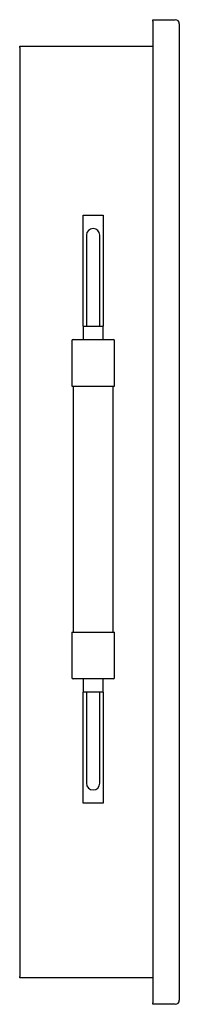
# Model space of a CAD drawing. Header units: metres. Extents: x 1676.338 to 1676.458, y 380.639 to 381.379.
import ezdxf

# ---------------------------------------------------------------- set-up
doc = ezdxf.new("R2010")
doc.units = ezdxf.units.M
doc.layers.add('sanindusa', color=3, linetype='Continuous')

msp = doc.modelspace()

# ---------------------------------------------------------------- linework, layer by layer
at = {"layer": 'sanindusa'}
for p, q in [((1676.43774, 381.3779), (1676.43774, 381.3789)), ((1676.43774, 381.3789), (1676.45474, 381.3789)), ((1676.43774, 381.3779), (1676.43774, 380.6399)), ((1676.45774, 381.3759), (1676.45774, 380.6419)), ((1676.33774, 381.3589), (1676.43774, 381.3589)), ((1676.33774, 381.3579), (1676.33774, 381.3589)), ((1676.33774, 381.3579), (1676.33774, 380.6599)), ((1676.38544, 381.23198), (1676.40044, 381.23198)), ((1676.38544, 381.14848), (1676.38544, 381.23198)), ((1676.40044, 381.23198), (1676.40044, 381.14848)), ((1676.38794, 381.21698), (1676.38794, 381.18698)), ((1676.39794, 381.18698), (1676.39794, 381.21698)), ((1676.38794, 381.18698), (1676.38794, 381.14848)), ((1676.39794, 381.14848), (1676.39794, 381.18698)), ((1676.38544, 381.14848), (1676.38544, 381.13848)), ((1676.38544, 381.14848), (1676.40044, 381.14848)), ((1676.40044, 381.13848), (1676.40044, 381.14848)), ((1676.37694, 381.13748), (1676.37694, 381.10348)), ((1676.37794, 381.13848), (1676.40794, 381.13848)), ((1676.40894, 381.10348), (1676.40894, 381.13748)), ((1676.37694, 381.10348), (1676.40894, 381.10348)), ((1676.37794, 381.10348), (1676.37794, 380.91848)), ((1676.40794, 380.91848), (1676.40794, 381.10348)), ((1676.37694, 380.91848), (1676.37694, 380.88448)), ((1676.37694, 380.91848), (1676.40894, 380.91848)), ((1676.40894, 380.88448), (1676.40894, 380.91848)), ((1676.40794, 380.88348), (1676.37794, 380.88348)), ((1676.38544, 380.88348), (1676.38544, 380.87348)), ((1676.40044, 380.87348), (1676.40044, 380.88348)), ((1676.39294, 380.87348), (1676.38544, 380.87348)), ((1676.38544, 380.78998), (1676.38544, 380.87348)), ((1676.38794, 380.87348), (1676.38794, 380.83498)), ((1676.40044, 380.87348), (1676.39294, 380.87348)), ((1676.39794, 380.83498), (1676.39794, 380.87348)), ((1676.40044, 380.87348), (1676.40044, 380.78998)), ((1676.38794, 380.83498), (1676.38794, 380.80498)), ((1676.39794, 380.80498), (1676.39794, 380.83498)), ((1676.40044, 380.78998), (1676.38544, 380.78998)), ((1676.33774, 380.6589), (1676.33774, 380.6599)), ((1676.43774, 380.6589), (1676.33774, 380.6589)), ((1676.43774, 380.6389), (1676.43774, 380.6399)), ((1676.45474, 380.6389), (1676.43774, 380.6389))]:
    msp.add_line(p, q, dxfattribs=at)
for centre, radius, start, end in [((1676.45474, 381.3759), 0.003, 0, 90), ((1676.39294, 381.21698), 0.005, 0, 180), ((1676.39294, 381.21698), 0.005, 0, 180), ((1676.37794, 381.13748), 0.001, 90, 180), ((1676.40794, 381.13748), 0.001, 0, 90), ((1676.37794, 380.88448), 0.001, 180, 270), ((1676.40794, 380.88448), 0.001, 270, 0), ((1676.39294, 380.80498), 0.005, 180, 0), ((1676.39294, 380.80498), 0.005, 180, 0), ((1676.45474, 380.6419), 0.003, 270, 0)]:
    msp.add_arc(centre, radius, start, end, dxfattribs=at)

doc.saveas('drawing.dxf')
